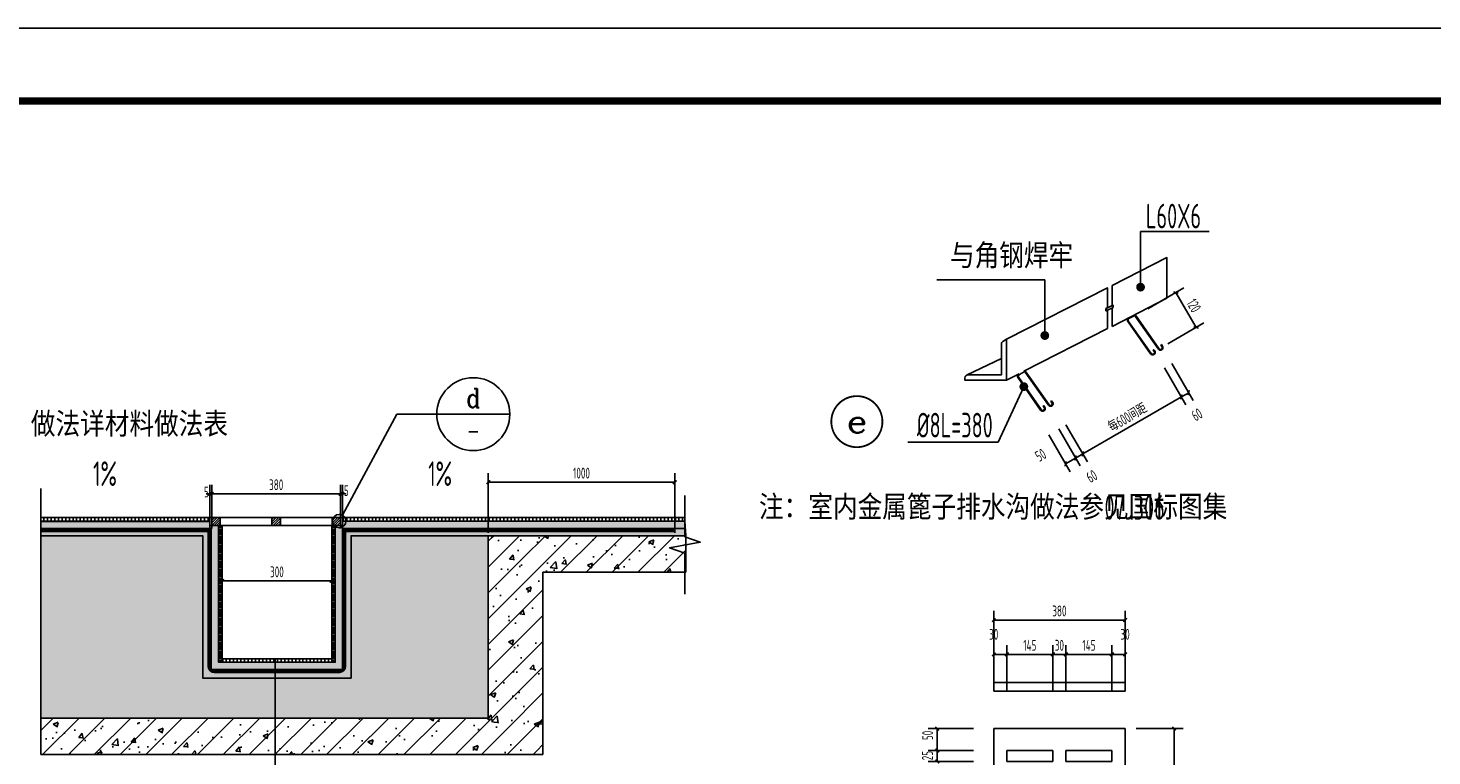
# Paper-space layout '布局1' of a CAD drawing. Extents: x -41982 to 68, y -29634 to 66.
# Tile 6 of 12: x -37033 to -27419, y -4921 to 66. Entities that reach past the tile are written whole.
import ezdxf
from ezdxf.enums import TextEntityAlignment as Align

# ---------------------------------------------------------------- set-up
doc = ezdxf.new("R2010")
doc.units = 0
doc.header["$LTSCALE"] = 1000
doc.linetypes.add('DASH', pattern=[0.35, 0.25, -0.1])
doc.layers.get('0').update_dxf_attribs({"color": 252})
doc.layers.get('Defpoints').update_dxf_attribs({"color": 252})
for name, color, linetype in [('_0', 252, 'Continuous'), ('A-ANNO-TTLB', 252, 'Continuous'), ('A-WALL-CONC', 252, 'Continuous'), ('DIM_IDEN', 252, 'Continuous'), ('DIM_LEAD', 252, 'Continuous'), ('DIM_SYMB', 252, 'Continuous'), ('PUB_DIM', 252, 'Continuous'), ('PUB_HATCH', 252, 'Continuous'), ('PUB_TEXT', 252, 'Continuous'), ('SURFACE', 252, 'Continuous'), ('WALL', 252, 'Continuous')]:
    doc.layers.add(name, color=color, linetype=linetype)
doc.styles.add('19 图框A1$0$!4#10#$0$Standard', font='gbenor.shx', dxfattribs={"bigfont": 'gbcbig.shx'})
doc.styles.add('_TCH_DIM', font='TSSDENG.shx', dxfattribs={"width": 0.8, "bigfont": 'hztxt.shx'})
doc.styles.add('_TCH_DIM_T3', font='TSSDENG.shx', dxfattribs={"width": 0.64, "bigfont": 'hztxt.shx'})
doc.styles.add('_TCH_LABEL', font='COMPLEX', dxfattribs={"bigfont": 'GBCBIG'})
doc.dimstyles.new('_TCH_ARCH&&10', dxfattribs={"dimtxt": 29.75, "dimasz": 10, "dimexe": 25, "dimexo": 30, "dimgap": 10, "dimtad": 1, "dimdec": 0, "dimtxsty": '_TCH_DIM_T3', "dimblk": 'ARCHTICK', "dimcen": 2.5, "dimclrt": 7, "dimazin": 2, "dimtfac": 1, "dimtdec": 0, "dimtix": 1, "dimtmove": 2, "dimatfit": 3})
pattern_1 = [(90, (-114350.097, -142818.584), (-10, 6e-16), [])]
pattern_2 = [(45, (-2043343.686, 4023.436), (-35.355339, 35.355339), []), (50, (-2043343.69, 4023.44), (143.4520365, -12.550427), [15, -165]), (355, (-2043343.69, 4023.44), (-27.750267, 150.438427), [12, -132]), (100.4514, (-2043331.73, 4022.39), (115.701876, 137.887908), [12.748038, -140.228422]), (46.1842, (-2043343.69, 4063.44), (213.44821, -33.103803), [22.5, -247.5]), (96.6356, (-2043325.9, 4060.68), (186.932541, 194.823574), [19.122058, -210.3426]), (351.1842, (-2043343.69, 4063.44), (186.93239, 194.82372), [18, -198]), (21, (-2043323.69, 4053.44), (119.3814104, -80.523778), [15, -165]), (326, (-2043323.69, 4053.44), (48.663066, 145.030009), [12, -132]), (71.4514, (-2043313.74, 4046.73), (168.044526, 64.506099), [12.748038, -140.228422]), (37.5, (-2043343.686, 4023.436), (2.431971, 66.5787708), [0, -130.4, 0, -134, 0, -132.5]), (7.5, (-2043343.69, 4023.436), (52.6139075, 78.8823424), [0, -76.4, 0, -127.4, 0, -50.5]), (327.5, (-2043388.286, 4023.436), (106.7644872, -4.5109743), [0, -50, 0, -156, 0, -207]), (317.5, (-2043408.29, 4023.44), (116.637234, 20.0209965), [0, -65, 0, -103.6, 0, -147])]

# ---------------------------------------------------------------- blocks, each defined once
blk = doc.blocks.new('ttyet6ye456tghdfghgdtry')
at = {"layer": 'PUB_HATCH'}
for p, q in [((230044.1, -60063), (230105.9, -60150.9)), ((230045.8, -60061.9), (230107.5, -60149.7)), ((230061, -60046.4), (230048, -60053.1)), ((230063.5, -60047.1), (230127.2, -60137.7)), ((230065.2, -60045.9), (230128.9, -60136.5)), ((230115.7, -60144), (230112.6, -60139.5)), ((230117.3, -60142.8), (230114.2, -60138.4)), ((230137, -60130.8), (230133.9, -60126.3)), ((230138.7, -60129.6), (230135.6, -60125.2))]:
    blk.add_line(p, q, dxfattribs=at)
for points in [[(230114.2, -60138.4), (230112.6, -60139.5)], [(230135.6, -60125.2), (230133.9, -60126.3)]]:
    blk.add_lwpolyline(points, dxfattribs=at)
for centre, radius, start, end in [((230050.7, -60058.4), 8, 117.1173, 215.1063), ((230050.7, -60058.4), 6, 117.1173, 215.1063), ((230061.9, -60048.2), 4, 35.1063, 117.1173), ((230061.9, -60048.2), 2, 35.1063, 117.1173), ((230111.6, -60146.8), 5, 299.7229, 35.1063), ((230111.6, -60146.8), 7, 299.7229, 35.1063), ((230133, -60133.7), 7, 215.1063, 299.7229), ((230133, -60133.7), 5, 215.1063, 299.7229), ((230133, -60133.7), 5, 299.7229, 35.1063), ((230133, -60133.7), 7, 299.7229, 35.1063), ((230111.6, -60146.8), 7, 215.1063, 299.7229), ((230111.6, -60146.8), 5, 215.1063, 299.7229)]:
    blk.add_arc(centre, radius, start, end, dxfattribs=at)
blk = doc.blocks.new('A$C4BFE7AB7')
at = {"layer": 'PUB_HATCH'}
for points in [[(402.9, 344.4), (553.3, 420.7), (553.3, 309.8), (402.9, 232.2)], [(113.5, 196.7), (390.7, 337.4), (390.7, 283.3)], [(402.9, 344.4), (402.9, 289.2)], [(390.7, 276.1), (390.7, 226.5), (161.3, 109)], [(405.3, 290.3), (386.1, 281)], [(386.1, 274.4), (386.1, 281)], [(387.1, 281), (386.1, 281)], [(387.1, 274.4), (386.1, 274.4)], [(406.3, 290.3), (387.1, 281)], [(406.3, 283.6), (387.1, 274.4)], [(387.1, 274.4), (387.1, 281)], [(402.9, 282), (402.9, 232.2)], [(406.3, 290.3), (405.3, 290.3)], [(406.3, 283.6), (406.3, 290.3)], [(100, 144.4), (5.8, 99.1)], [(148.3, 102.4), (113.5, 84.5)]]:
    blk.add_lwpolyline(points, dxfattribs=at)
blk.add_lwpolyline([(113.5, 196.7), (103.7, 190.6, 0.258636), (100, 183.8), (100, 99.4), (8, 99.4, 0.414214), (0, 91.4), (0, 84.5), (113.5, 84.5), (113.5, 196.7)], format="xyb", dxfattribs=at)
for p in [(-229597.5, 60307.6), (-229898.7, 60153.7)]:
    blk.add_blockref('ttyet6ye456tghdfghgdtry', p, dxfattribs=at)
blk = doc.blocks.new('A$C7C9D3C03')
at = {"layer": 'SURFACE'}
for p, q in [((0, 726.8), (360, 726.8)), ((0, 702.8), (0, 726.8)), ((0, 702.8), (360, 702.8)), ((36, 702.8), (36, 726.8)), ((162, 702.8), (162, 726.8)), ((198, 702.8), (198, 726.8)), ((324, 702.8), (324, 726.8)), ((360, 702.8), (360, 726.8)), ((0, 600), (0, 0)), ((0, 600), (360, 600)), ((360, 600), (360, 0)), ((36, 540), (36, 510)), ((36, 540), (162, 540)), ((162, 540), (162, 510)), ((198, 540), (198, 510)), ((198, 540), (324, 540)), ((324, 540), (324, 510)), ((36, 510), (162, 510)), ((198, 510), (324, 510)), ((36, 492), (36, 462)), ((36, 492), (162, 492)), ((36, 462), (162, 462)), ((162, 492), (162, 462)), ((198, 492), (198, 462)), ((198, 492), (324, 492)), ((198, 462), (324, 462)), ((324, 492), (324, 462)), ((36, 444), (36, 414)), ((36, 444), (162, 444)), ((162, 444), (162, 414)), ((198, 444), (198, 414)), ((198, 444), (324, 444)), ((324, 444), (324, 414)), ((36, 414), (162, 414)), ((36, 396), (36, 366)), ((36, 396), (162, 396)), ((162, 396), (162, 366)), ((198, 414), (324, 414)), ((198, 396), (198, 366)), ((198, 396), (324, 396)), ((324, 396), (324, 366)), ((36, 366), (162, 366)), ((36, 348), (36, 318)), ((36, 348), (162, 348)), ((162, 348), (162, 318)), ((198, 366), (324, 366)), ((198, 348), (198, 318)), ((198, 348), (324, 348)), ((324, 348), (324, 318)), ((36, 318), (162, 318)), ((198, 318), (324, 318)), ((36, 282), (36, 252)), ((36, 282), (162, 282)), ((162, 282), (162, 252)), ((198, 282), (198, 252)), ((198, 282), (324, 282)), ((324, 282), (324, 252)), ((36, 252), (162, 252)), ((36, 234), (36, 204)), ((36, 234), (162, 234)), ((162, 234), (162, 204)), ((198, 252), (324, 252)), ((198, 234), (198, 204)), ((198, 234), (324, 234)), ((324, 234), (324, 204)), ((36, 204), (162, 204)), ((198, 204), (324, 204)), ((36, 186), (36, 156)), ((36, 186), (162, 186)), ((36, 156), (162, 156)), ((162, 186), (162, 156)), ((198, 186), (198, 156)), ((198, 186), (324, 186)), ((198, 156), (324, 156)), ((324, 186), (324, 156)), ((36, 138), (36, 108)), ((36, 138), (162, 138)), ((162, 138), (162, 108)), ((198, 138), (198, 108)), ((198, 138), (324, 138)), ((324, 138), (324, 108)), ((36, 108), (162, 108)), ((36, 90), (36, 60)), ((36, 90), (162, 90)), ((162, 90), (162, 60)), ((198, 108), (324, 108)), ((198, 90), (198, 60)), ((198, 90), (324, 90)), ((324, 90), (324, 60)), ((36, 60), (162, 60)), ((198, 60), (324, 60)), ((0, 0), (360, 0))]:
    blk.add_line(p, q, dxfattribs=at)
blk = doc.blocks.new('_ArchTick')
at = {"color": 0, "linetype": 'ByBlock', "const_width": 0.4}
blk.add_lwpolyline([(-0.5, -0.5), (0.5, 0.5)], dxfattribs=at)
blk = doc.blocks.new('*D92')
at = {"layer": 'Defpoints', "color": 0}
for p in [(3896.5, 1592.6), (4030.5, 1592.6), (3896.5, 992.6)]:
    blk.add_point(p, dxfattribs=at)
at = {"layer": 'PUB_DIM', "color": 0, "lineweight": -2}
for p, q in [((3926.5, 1592.6), (4055.5, 1592.6)), ((4030.5, 992.6), (4030.5, 1592.6)), ((3926.5, 992.6), (4055.5, 992.6))]:
    blk.add_line(p, q, dxfattribs=at)
at = {"layer": 'PUB_DIM', "color": 0, "lineweight": -2, "xscale": 10, "yscale": 10, "zscale": 10}
for p, rotation in [((4030.5, 1592.6), 90), ((4030.5, 992.6), 270)]:
    blk.add_blockref('_ArchTick', p, dxfattribs=dict(at, rotation=rotation))
at = {"layer": 'PUB_DIM', "color": 7, "insert": (4005.7, 1292.6), "char_height": 29.75, "attachment_point": 5, "rotation": 90, "style": '_TCH_DIM_T3'}
blk.add_mtext('\\A1;580', dxfattribs=at)
blk = doc.blocks.new('*D93')
at = {"layer": 'Defpoints', "color": 0}
for p in [(3896.5, 1890.2), (3536.5, 1714.7), (3896.5, 1714.7)]:
    blk.add_point(p, dxfattribs=at)
at = {"layer": 'PUB_DIM', "color": 0, "lineweight": -2}
for p, q in [((3536.5, 1744.7), (3536.5, 1915.2)), ((3536.5, 1890.2), (3896.5, 1890.2)), ((3896.5, 1744.7), (3896.5, 1915.2))]:
    blk.add_line(p, q, dxfattribs=at)
at = {"layer": 'PUB_DIM', "color": 0, "lineweight": -2, "xscale": 10, "yscale": 10, "zscale": 10, "rotation": 180}
blk.add_blockref('_ArchTick', (3536.5, 1890.2), dxfattribs=at)
at = {"layer": 'PUB_DIM', "color": 0, "lineweight": -2, "xscale": 10, "yscale": 10, "zscale": 10}
blk.add_blockref('_ArchTick', (3896.5, 1890.2), dxfattribs=at)
at = {"layer": 'PUB_DIM', "color": 7, "insert": (3716.5, 1915.1), "char_height": 29.75, "attachment_point": 5, "style": '_TCH_DIM_T3'}
blk.add_mtext('\\A1;380', dxfattribs=at)
blk = doc.blocks.new('*D94')
at = {"layer": 'Defpoints', "color": 0}
for p in [(3572.5, 1796.1), (3536.5, 1684.7), (3572.5, 1684.7)]:
    blk.add_point(p, dxfattribs=at)
at = {"layer": 'PUB_DIM', "color": 0, "lineweight": -2}
for p, q in [((3536.5, 1714.7), (3536.5, 1821.1)), ((3572.5, 1714.7), (3572.5, 1821.1)), ((3536.5, 1796.1), (3572.5, 1796.1))]:
    blk.add_line(p, q, dxfattribs=at)
at = {"layer": 'PUB_DIM', "color": 0, "lineweight": -2, "xscale": 10, "yscale": 10, "zscale": 10, "rotation": 180}
blk.add_blockref('_ArchTick', (3536.5, 1796.1), dxfattribs=at)
at = {"layer": 'PUB_DIM', "color": 0, "lineweight": -2, "xscale": 10, "yscale": 10, "zscale": 10}
blk.add_blockref('_ArchTick', (3572.5, 1796.1), dxfattribs=at)
at = {"layer": 'PUB_DIM', "color": 7, "insert": (3536.5, 1851.1), "char_height": 29.75, "attachment_point": 5, "style": '_TCH_DIM_T3'}
blk.add_mtext('\\A1;30', dxfattribs=at)
blk = doc.blocks.new('*D95')
at = {"layer": 'Defpoints', "color": 0}
for p in [(3698.5, 1796.1), (3572.5, 1684.7), (3698.5, 1684.7)]:
    blk.add_point(p, dxfattribs=at)
at = {"layer": 'PUB_DIM', "color": 0, "lineweight": -2}
for p, q in [((3572.5, 1714.7), (3572.5, 1821.1)), ((3698.5, 1714.7), (3698.5, 1821.1)), ((3572.5, 1796.1), (3698.5, 1796.1))]:
    blk.add_line(p, q, dxfattribs=at)
at = {"layer": 'PUB_DIM', "color": 0, "lineweight": -2, "xscale": 10, "yscale": 10, "zscale": 10, "rotation": 180}
blk.add_blockref('_ArchTick', (3572.5, 1796.1), dxfattribs=at)
at = {"layer": 'PUB_DIM', "color": 0, "lineweight": -2, "xscale": 10, "yscale": 10, "zscale": 10}
blk.add_blockref('_ArchTick', (3698.5, 1796.1), dxfattribs=at)
at = {"layer": 'PUB_DIM', "color": 7, "insert": (3635.5, 1821), "char_height": 29.75, "attachment_point": 5, "style": '_TCH_DIM_T3'}
blk.add_mtext('\\A1;145', dxfattribs=at)
blk = doc.blocks.new('*D96')
at = {"layer": 'Defpoints', "color": 0}
for p in [(3734.5, 1796.1), (3698.5, 1684.7), (3734.5, 1684.7)]:
    blk.add_point(p, dxfattribs=at)
at = {"layer": 'PUB_DIM', "color": 0, "lineweight": -2}
for p, q in [((3698.5, 1714.7), (3698.5, 1821.1)), ((3734.5, 1714.7), (3734.5, 1821.1)), ((3698.5, 1796.1), (3688.5, 1796.1)), ((3698.5, 1796.1), (3734.5, 1796.1)), ((3734.5, 1796.1), (3744.5, 1796.1))]:
    blk.add_line(p, q, dxfattribs=at)
at = {"layer": 'PUB_DIM', "color": 0, "lineweight": -2, "xscale": 10, "yscale": 10, "zscale": 10}
blk.add_blockref('_ArchTick', (3698.5, 1796.1), dxfattribs=at)
at = {"layer": 'PUB_DIM', "color": 0, "lineweight": -2, "xscale": 10, "yscale": 10, "zscale": 10, "rotation": 180}
blk.add_blockref('_ArchTick', (3734.5, 1796.1), dxfattribs=at)
at = {"layer": 'PUB_DIM', "color": 7, "insert": (3716.5, 1821), "char_height": 29.75, "attachment_point": 5, "style": '_TCH_DIM_T3'}
blk.add_mtext('\\A1;30', dxfattribs=at)
blk = doc.blocks.new('*D97')
at = {"layer": 'Defpoints', "color": 0}
for p in [(3860.5, 1796.1), (3734.5, 1684.7), (3860.5, 1684.7)]:
    blk.add_point(p, dxfattribs=at)
at = {"layer": 'PUB_DIM', "color": 0, "lineweight": -2}
for p, q in [((3734.5, 1714.7), (3734.5, 1821.1)), ((3860.5, 1714.7), (3860.5, 1821.1)), ((3734.5, 1796.1), (3860.5, 1796.1))]:
    blk.add_line(p, q, dxfattribs=at)
at = {"layer": 'PUB_DIM', "color": 0, "lineweight": -2, "xscale": 10, "yscale": 10, "zscale": 10, "rotation": 180}
blk.add_blockref('_ArchTick', (3734.5, 1796.1), dxfattribs=at)
at = {"layer": 'PUB_DIM', "color": 0, "lineweight": -2, "xscale": 10, "yscale": 10, "zscale": 10}
blk.add_blockref('_ArchTick', (3860.5, 1796.1), dxfattribs=at)
at = {"layer": 'PUB_DIM', "color": 7, "insert": (3797.5, 1821), "char_height": 29.75, "attachment_point": 5, "style": '_TCH_DIM_T3'}
blk.add_mtext('\\A1;145', dxfattribs=at)
blk = doc.blocks.new('*D98')
at = {"layer": 'Defpoints', "color": 0}
for p in [(3896.5, 1796.1), (3860.5, 1684.7), (3896.5, 1684.7)]:
    blk.add_point(p, dxfattribs=at)
at = {"layer": 'PUB_DIM', "color": 0, "lineweight": -2}
for p, q in [((3860.5, 1714.7), (3860.5, 1821.1)), ((3896.5, 1714.7), (3896.5, 1821.1)), ((3860.5, 1796.1), (3896.5, 1796.1))]:
    blk.add_line(p, q, dxfattribs=at)
at = {"layer": 'PUB_DIM', "color": 0, "lineweight": -2, "xscale": 10, "yscale": 10, "zscale": 10, "rotation": 180}
blk.add_blockref('_ArchTick', (3860.5, 1796.1), dxfattribs=at)
at = {"layer": 'PUB_DIM', "color": 0, "lineweight": -2, "xscale": 10, "yscale": 10, "zscale": 10}
blk.add_blockref('_ArchTick', (3896.5, 1796.1), dxfattribs=at)
at = {"layer": 'PUB_DIM', "color": 7, "insert": (3896.5, 1851.1), "char_height": 29.75, "attachment_point": 5, "style": '_TCH_DIM_T3'}
blk.add_mtext('\\A1;30', dxfattribs=at)
blk = doc.blocks.new('*D99')
at = {"layer": 'Defpoints', "color": 0}
for p in [(3932.5, 2728.2), (4091, 2691.9), (3988, 2632.3)]:
    blk.add_point(p, dxfattribs=at)
at = {"layer": 'PUB_DIM', "color": 0, "lineweight": -2}
for p, q in [((3958.4, 2743.2), (4057.1, 2800.3)), ((4035.5, 2787.8), (4091, 2691.9)), ((4013.9, 2647.3), (4112.6, 2704.4))]:
    blk.add_line(p, q, dxfattribs=at)
at = {"layer": 'PUB_DIM', "color": 0, "lineweight": -2, "xscale": 10, "yscale": 10, "zscale": 10}
for p, rotation in [((4035.5, 2787.8), 120.0615585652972), ((4091, 2691.9), 300.0615585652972)]:
    blk.add_blockref('_ArchTick', p, dxfattribs=dict(at, rotation=rotation))
at = {"layer": 'PUB_DIM', "color": 7, "insert": (4084.8, 2752.3), "char_height": 29.75, "attachment_point": 5, "rotation": 300.0616, "style": '_TCH_DIM_T3'}
blk.add_mtext('\\A1;120', dxfattribs=at)
blk = doc.blocks.new('*D100')
at = {"layer": 'Defpoints', "color": 0}
for p in [(3672.2, 2424.1), (3699.6, 2439.9), (3760.8, 2334.1)]:
    blk.add_point(p, dxfattribs=at)
at = {"layer": 'PUB_DIM', "color": 0, "lineweight": -2}
for p, q in [((3687.2, 2398.1), (3746, 2296.6)), ((3714.6, 2414), (3773.3, 2312.4)), ((3733.4, 2318.2), (3760.8, 2334.1))]:
    blk.add_line(p, q, dxfattribs=at)
at = {"layer": 'PUB_DIM', "color": 0, "lineweight": -2, "xscale": 10, "yscale": 10, "zscale": 10}
for p, rotation in [((3733.4, 2318.2), 210.0416230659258), ((3760.8, 2334.1), 30.04162306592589)]:
    blk.add_blockref('_ArchTick', p, dxfattribs=dict(at, rotation=rotation))
at = {"layer": 'PUB_DIM', "color": 7, "insert": (3665.1, 2342.2), "char_height": 29.75, "attachment_point": 5, "rotation": 30.0416, "style": '_TCH_DIM_T3'}
blk.add_mtext('\\A1;50', dxfattribs=at)
blk = doc.blocks.new('*D101')
at = {"layer": 'Defpoints', "color": 0}
for p in [(3699.6, 2439.9), (3719.5, 2451.5), (3780.8, 2345.6)]:
    blk.add_point(p, dxfattribs=at)
at = {"layer": 'PUB_DIM', "color": 0, "lineweight": -2}
for p, q in [((3734.5, 2425.5), (3793.3, 2323.9)), ((3714.6, 2414), (3773.3, 2312.4)), ((3760.8, 2334.1), (3780.8, 2345.6))]:
    blk.add_line(p, q, dxfattribs=at)
at = {"layer": 'PUB_DIM', "color": 0, "lineweight": -2, "xscale": 10, "yscale": 10, "zscale": 10}
for p, rotation in [((3780.8, 2345.6), 30.04162306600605), ((3760.8, 2334.1), 210.041623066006)]:
    blk.add_blockref('_ArchTick', p, dxfattribs=dict(at, rotation=rotation))
at = {"layer": 'PUB_DIM', "color": 7, "insert": (3805.2, 2284.1), "char_height": 29.75, "attachment_point": 5, "rotation": 30.0416, "style": '_TCH_DIM_T3'}
blk.add_mtext('\\A1;60', dxfattribs=at)
blk = doc.blocks.new('*D102')
at = {"layer": 'Defpoints', "color": 0}
for p in [(3989.5, 2607.6), (4050.8, 2501.7), (3719.5, 2451.5)]:
    blk.add_point(p, dxfattribs=at)
at = {"layer": 'PUB_DIM', "color": 0, "lineweight": -2}
for p, q in [((4004.6, 2581.6), (4063.3, 2480.1)), ((3780.8, 2345.6), (4050.8, 2501.7)), ((3734.5, 2425.5), (3793.3, 2323.9))]:
    blk.add_line(p, q, dxfattribs=at)
at = {"layer": 'PUB_DIM', "color": 0, "lineweight": -2, "xscale": 10, "yscale": 10, "zscale": 10}
for p, rotation in [((4050.8, 2501.7), 30.04162306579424), ((3780.8, 2345.6), 210.0416230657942)]:
    blk.add_blockref('_ArchTick', p, dxfattribs=dict(at, rotation=rotation))
at = {"layer": 'PUB_DIM', "color": 7, "insert": (3902.8, 2446), "char_height": 29.75, "attachment_point": 5, "rotation": 30.0416, "style": '_TCH_DIM_T3'}
blk.add_mtext('\\A1;每600间距', dxfattribs=at)
blk = doc.blocks.new('*D103')
at = {"layer": 'Defpoints', "color": 0}
for p in [(4009.5, 2619.1), (3989.5, 2607.6), (4070.7, 2513.3)]:
    blk.add_point(p, dxfattribs=at)
at = {"layer": 'PUB_DIM', "color": 0, "lineweight": -2}
for p, q in [((4004.6, 2581.6), (4063.3, 2480.1)), ((4024.5, 2593.2), (4083.2, 2491.6)), ((4050.8, 2501.7), (4070.7, 2513.3))]:
    blk.add_line(p, q, dxfattribs=at)
at = {"layer": 'PUB_DIM', "color": 0, "lineweight": -2, "xscale": 10, "yscale": 10, "zscale": 10}
for p, rotation in [((4050.8, 2501.7), 210.041623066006), ((4070.7, 2513.3), 30.04162306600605)]:
    blk.add_blockref('_ArchTick', p, dxfattribs=dict(at, rotation=rotation))
at = {"layer": 'PUB_DIM', "color": 7, "insert": (4093.3, 2453.2), "char_height": 29.75, "attachment_point": 5, "rotation": 30.0416, "style": '_TCH_DIM_T3'}
blk.add_mtext('\\A1;60', dxfattribs=at)
blk = doc.blocks.new('*D104')
at = {"layer": 'Defpoints', "color": 0}
for p in [(1394.6, 2236.1), (1389.6, 2111.1), (1394.6, 2111.1)]:
    blk.add_point(p, dxfattribs=at)
at = {"layer": 'PUB_DIM', "color": 0, "lineweight": -2}
for p, q in [((1389.6, 2236.1), (1379.6, 2236.1)), ((1389.6, 2141.1), (1389.6, 2261.1)), ((1389.6, 2236.1), (1394.6, 2236.1)), ((1394.6, 2141.1), (1394.6, 2261.1)), ((1394.6, 2236.1), (1404.6, 2236.1))]:
    blk.add_line(p, q, dxfattribs=at)
at = {"layer": 'PUB_DIM', "color": 0, "lineweight": -2, "xscale": 10, "yscale": 10, "zscale": 10}
blk.add_blockref('_ArchTick', (1389.6, 2236.1), dxfattribs=at)
at = {"layer": 'PUB_DIM', "color": 0, "lineweight": -2, "xscale": 10, "yscale": 10, "zscale": 10, "rotation": 180}
blk.add_blockref('_ArchTick', (1394.6, 2236.1), dxfattribs=at)
at = {"layer": 'PUB_DIM', "color": 7, "insert": (1379.7, 2240.9), "char_height": 29.75, "attachment_point": 5, "style": '_TCH_DIM_T3'}
blk.add_mtext('\\A1;5', dxfattribs=at)
blk = doc.blocks.new('*D105')
at = {"layer": 'Defpoints', "color": 0}
for p in [(1747.4, 2236.1), (1394.6, 2111.1), (1747.4, 2111.1)]:
    blk.add_point(p, dxfattribs=at)
at = {"layer": 'PUB_DIM', "color": 0, "lineweight": -2}
for p, q in [((1394.6, 2141.1), (1394.6, 2261.1)), ((1394.6, 2236.1), (1747.4, 2236.1)), ((1747.4, 2141.1), (1747.4, 2261.1))]:
    blk.add_line(p, q, dxfattribs=at)
at = {"layer": 'PUB_DIM', "color": 0, "lineweight": -2, "xscale": 10, "yscale": 10, "zscale": 10, "rotation": 180}
blk.add_blockref('_ArchTick', (1394.6, 2236.1), dxfattribs=at)
at = {"layer": 'PUB_DIM', "color": 0, "lineweight": -2, "xscale": 10, "yscale": 10, "zscale": 10}
blk.add_blockref('_ArchTick', (1747.4, 2236.1), dxfattribs=at)
at = {"layer": 'PUB_DIM', "color": 7, "insert": (1571, 2260.9), "char_height": 29.75, "attachment_point": 5, "style": '_TCH_DIM_T3'}
blk.add_mtext('\\A1;380', dxfattribs=at)
blk = doc.blocks.new('*D106')
at = {"layer": 'Defpoints', "color": 0}
for p in [(1752.4, 2236.1), (1747.4, 2111.1), (1752.4, 2111.1)]:
    blk.add_point(p, dxfattribs=at)
at = {"layer": 'PUB_DIM', "color": 0, "lineweight": -2}
for p, q in [((1747.4, 2236.1), (1737.4, 2236.1)), ((1747.4, 2141.1), (1747.4, 2261.1)), ((1747.4, 2236.1), (1752.4, 2236.1)), ((1752.4, 2141.1), (1752.4, 2261.1)), ((1752.4, 2236.1), (1762.4, 2236.1))]:
    blk.add_line(p, q, dxfattribs=at)
at = {"layer": 'PUB_DIM', "color": 0, "lineweight": -2, "xscale": 10, "yscale": 10, "zscale": 10}
blk.add_blockref('_ArchTick', (1747.4, 2236.1), dxfattribs=at)
at = {"layer": 'PUB_DIM', "color": 0, "lineweight": -2, "xscale": 10, "yscale": 10, "zscale": 10, "rotation": 180}
blk.add_blockref('_ArchTick', (1752.4, 2236.1), dxfattribs=at)
at = {"layer": 'PUB_DIM', "color": 7, "insert": (1763.1, 2244.7), "char_height": 29.75, "attachment_point": 5, "style": '_TCH_DIM_T3'}
blk.add_mtext('\\A1;5', dxfattribs=at)
blk = doc.blocks.new('*D107')
at = {"layer": 'Defpoints', "color": 0}
for p in [(1423, 2149.2), (1723, 2149.2), (1723, 1997.5)]:
    blk.add_point(p, dxfattribs=at)
at = {"layer": 'PUB_DIM', "color": 0, "lineweight": -2}
for p, q in [((1423, 2119.2), (1423, 1972.5)), ((1723, 2119.2), (1723, 1972.5)), ((1423, 1997.5), (1723, 1997.5))]:
    blk.add_line(p, q, dxfattribs=at)
at = {"layer": 'PUB_DIM', "color": 0, "lineweight": -2, "xscale": 10, "yscale": 10, "zscale": 10, "rotation": 180}
blk.add_blockref('_ArchTick', (1423, 1997.5), dxfattribs=at)
at = {"layer": 'PUB_DIM', "color": 0, "lineweight": -2, "xscale": 10, "yscale": 10, "zscale": 10}
blk.add_blockref('_ArchTick', (1723, 1997.5), dxfattribs=at)
at = {"layer": 'PUB_DIM', "color": 7, "insert": (1573, 2022.3), "char_height": 29.75, "attachment_point": 5, "style": '_TCH_DIM_T3'}
blk.add_mtext('\\A1;300', dxfattribs=at)
blk = doc.blocks.new('*D108')
at = {"layer": 'Defpoints', "color": 0}
for p in [(2663, 2267.9), (2151.9, 2099.1), (2663, 2099.1)]:
    blk.add_point(p, dxfattribs=at)
at = {"layer": 'PUB_DIM', "color": 0, "lineweight": -2}
for p, q in [((2151.9, 2129.1), (2151.9, 2292.9)), ((2663, 2129.1), (2663, 2292.9)), ((2151.9, 2267.9), (2663, 2267.9))]:
    blk.add_line(p, q, dxfattribs=at)
at = {"layer": 'PUB_DIM', "color": 0, "lineweight": -2, "xscale": 10, "yscale": 10, "zscale": 10, "rotation": 180}
blk.add_blockref('_ArchTick', (2151.9, 2267.9), dxfattribs=at)
at = {"layer": 'PUB_DIM', "color": 0, "lineweight": -2, "xscale": 10, "yscale": 10, "zscale": 10}
blk.add_blockref('_ArchTick', (2663, 2267.9), dxfattribs=at)
at = {"layer": 'PUB_DIM', "color": 7, "insert": (2407.4, 2292.8), "char_height": 29.75, "attachment_point": 5, "style": '_TCH_DIM_T3'}
blk.add_mtext('\\A1;1000', dxfattribs=at)
blk = doc.blocks.new('*D113')
at = {"layer": 'Defpoints', "color": 0}
for p in [(3381.9, 1502.6), (3511.3, 1532.6), (3511.3, 1502.6)]:
    blk.add_point(p, dxfattribs=at)
at = {"layer": 'PUB_DIM', "color": 0, "lineweight": -2}
for p, q in [((3481.3, 1532.6), (3356.9, 1532.6)), ((3481.3, 1502.6), (3356.9, 1502.6)), ((3381.9, 1532.6), (3381.9, 1502.6))]:
    blk.add_line(p, q, dxfattribs=at)
at = {"layer": 'PUB_DIM', "color": 0, "lineweight": -2, "xscale": 10, "yscale": 10, "zscale": 10}
for p, rotation in [((3381.9, 1532.6), 90), ((3381.9, 1502.6), 270)]:
    blk.add_blockref('_ArchTick', p, dxfattribs=dict(at, rotation=rotation))
at = {"layer": 'PUB_DIM', "color": 7, "insert": (3355, 1518.7), "char_height": 29.75, "attachment_point": 5, "rotation": 90, "style": '_TCH_DIM_T3'}
blk.add_mtext('\\A1;25', dxfattribs=at)
blk = doc.blocks.new('*D114')
at = {"layer": 'Defpoints', "color": 0}
for p in [(3511.3, 1592.6), (3381.9, 1532.6), (3511.3, 1532.6)]:
    blk.add_point(p, dxfattribs=at)
at = {"layer": 'PUB_DIM', "color": 0, "lineweight": -2}
for p, q in [((3481.3, 1592.6), (3356.9, 1592.6)), ((3381.9, 1592.6), (3381.9, 1532.6)), ((3481.3, 1532.6), (3356.9, 1532.6))]:
    blk.add_line(p, q, dxfattribs=at)
at = {"layer": 'PUB_DIM', "color": 0, "lineweight": -2, "xscale": 10, "yscale": 10, "zscale": 10}
for p, rotation in [((3381.9, 1592.6), 90), ((3381.9, 1532.6), 270)]:
    blk.add_blockref('_ArchTick', p, dxfattribs=dict(at, rotation=rotation))
at = {"layer": 'PUB_DIM', "color": 7, "insert": (3355.5, 1574), "char_height": 29.75, "attachment_point": 5, "rotation": 90, "style": '_TCH_DIM_T3'}
blk.add_mtext('\\A1;50', dxfattribs=at)
blk = doc.blocks.new('A$C676C150C')
at = {"layer": 'PUB_HATCH'}
h = blk.add_hatch(dxfattribs=at)
h.set_pattern_fill('饰面砖', color=256, scale=5)
h.set_pattern_definition(pattern_1)
h.paths.add_polyline_path([(1389.6, 2171.1), (926.7, 2171.1), (926.7, 2161.1), (1389.6, 2161.1)])
h = blk.add_hatch(dxfattribs=at)
h.set_pattern_fill('AR-CONC', color=256, scale=25, style=0)
h.set_pattern_definition([(50, (-114350.097, -142864.1), (45.546167, -3.9847714), [4.7625, -52.3875]), (355, (-114350.097, -142864.1), (-8.810706, 47.764161), [3.81, -41.91]), (100.451, (-114346.3, -142864.432), (36.735625, 43.779172), [4.0475, -44.5225]), (46.1842, (-114350.1, -142851.4), (67.76976, -10.510582), [7.14375, -78.58125]), (96.6356, (-114344.45, -142852.276), (59.351059, 61.85639), [6.07125, -66.78375]), (351.184, (-114350.1, -142851.4), (59.351151, 61.85628), [5.715, -62.865]), (21, (-114343.747, -142854.575), (37.90372, -25.56638), [4.7625, -52.3875]), (326, (-114343.747, -142854.575), (15.450507, 46.046992), [3.81, -41.91]), (71.4514, (-114340.59, -142856.706), (53.354123, 20.480714), [4.0475, -44.5225]), (37.5, (-114350.097, -142864.1), (0.7721508, 21.1387597), [0, -41.402, 0, -42.545, 0, -42.06875]), (7.5, (-114350.097, -142864.1), (16.7049156, 25.0451437), [0, -24.257, 0, -40.4495, 0, -16.03375]), (327.5, (-114364.258, -142864.1), (33.8976488, -1.432186), [0, -15.875, 0, -49.53, 0, -65.7225]), (317.5, (-114370.608, -142864.1), (37.0322953, 6.3566228), [0, -20.6375, 0, -32.893, 0, -46.6725])])
h.paths.add_polyline_path([(2690.8, 2161.1), (1752.4, 2161.1), (1752.4, 2149.2), (1733, 2149.2), (1733, 1774.3), (1413, 1774.3), (1413, 2149.2), (1389.6, 2149.2), (1389.6, 2160.1), (926.7, 2160.1), (926.7, 1621.5), (2151.9, 1621.5), (2151.9, 2121.1), (2693.4, 2121.1)])
h = blk.add_hatch(dxfattribs=at)
h.set_pattern_fill('ANSI31', color=256, scale=3)
h.set_pattern_definition([(45, (-114350.0973, -142818.584), (-3.36759605, 3.36759605), [])])
h.paths.add_polyline_path([(1394.6, 2171.1), (1418, 2171.1), (1418, 2149.2), (1394.6, 2149.2)])
h.paths.add_polyline_path([(1559.3, 2171.1), (1582.7, 2171.1), (1582.7, 2149.2), (1559.3, 2149.2)])
h.paths.add_polyline_path([(1747.4, 2171.1), (1724.1, 2171.1), (1724.1, 2149.2), (1747.4, 2149.2)])
h = blk.add_hatch(dxfattribs=at)
h.set_pattern_fill('饰面砖', color=256, scale=5)
h.set_pattern_definition(pattern_1)
h.paths.add_polyline_path([(1752.4, 2171.1), (2690.8, 2171.1), (2690.8, 2161.1), (1752.4, 2161.1)])
h = blk.add_hatch(dxfattribs=at)
h.set_pattern_fill('LINE', color=256, scale=5)
h.set_pattern_definition([(0, (-114350.0973, -142818.584), (0, 4.7625), [])])
h.paths.add_polyline_path([(1423, 2149.2), (1413, 2149.2), (1413, 1774.3), (1423, 1774.3)])
h.paths.add_polyline_path([(1723, 2149.2), (1733, 2149.2), (1733, 1774.3), (1723, 1774.3)])
h = blk.add_hatch(dxfattribs=at)
h.set_pattern_fill('钢筋混凝土', color=256, scale=20, style=0)
h.set_pattern_definition(pattern_2)
h.paths.add_polyline_path([(2301.9, 2021.1), (2151.9, 2121.1), (2151.9, 1621.5), (2301.9, 1521.5)])
h = blk.add_hatch(dxfattribs=at)
h.set_pattern_fill('钢筋混凝土', color=256, scale=20, style=0)
h.set_pattern_definition(pattern_2)
h.paths.add_polyline_path([(2693.4, 2121.1), (2151.9, 2121.1), (2301.9, 2021.1), (2693.4, 2021.1)])
h = blk.add_hatch(dxfattribs=at)
h.set_pattern_fill('饰面砖', color=256, scale=5)
h.set_pattern_definition([(90, (-114350.097, -142908.83), (-10, 6e-16), [])])
h.paths.add_polyline_path([(1423, 1784.3), (1723, 1784.3), (1723, 1774.3), (1423, 1774.3)])
h = blk.add_hatch(dxfattribs=at)
h.set_pattern_fill('钢筋混凝土', color=256, scale=20, style=0)
h.set_pattern_definition(pattern_2)
h.paths.add_polyline_path([(926.7, 1521.5), (2301.9, 1521.5), (2151.9, 1621.5), (926.7, 1621.5)])
at = {"layer": 'A-WALL-CONC'}
for p, q in [((2151.9, 2121.1), (2151.9, 1621.5)), ((2693.4, 2121.1), (2151.9, 2121.1)), ((2301.9, 2021.1), (2301.9, 1521.5)), ((2693.4, 2021.1), (2301.9, 2021.1)), ((926.7, 1621.5), (2151.9, 1621.5)), ((926.7, 1621.5), (926.7, 1521.5)), ((926.7, 1521.5), (2301.9, 1521.5))]:
    blk.add_line(p, q, dxfattribs=at)
at = {"layer": 'DIM_IDEN'}
for p, q in [((1752.5, 2177.5), (1901.9, 2454.4)), ((1901.9, 2454.4), (2010.9, 2454.4)), ((2210.9, 2454.4), (2010.9, 2454.4))]:
    blk.add_line(p, q, dxfattribs=at)
at = {"layer": 'DIM_IDEN', "const_width": 5}
blk.add_lwpolyline([(3231.7, 2433.9, 1), (3091.7, 2433.9, 1)], format="xyb", close=True, dxfattribs=at)
at = {"layer": 'DIM_IDEN'}
for centre, radius in [((2110.9, 2454.4), 100), ((1743.8, 2161.4), 18.3)]:
    blk.add_circle(centre, radius, dxfattribs=at)
at = {"layer": 'DIM_LEAD'}
for p, q in [((3938.8, 2802.5), (3938.8, 2955)), ((3938.8, 2955), (4126.4, 2955)), ((3676.5, 2822.4), (3380.9, 2822.4)), ((3676.5, 2669.9), (3676.5, 2822.4)), ((3619.1, 2529.7), (3549.2, 2377.2)), ((3549.2, 2377.2), (3301.4, 2377.2))]:
    blk.add_line(p, q, dxfattribs=at)
at = {"layer": 'DIM_LEAD', "const_width": 12}
for points in [[(3938.8, 2796.5, 1), (3938.8, 2808.5, 1)], [(3676.5, 2663.9, 1), (3676.5, 2675.9, 1)], [(3621.6, 2535.2, 1), (3616.6, 2524.3, 1)]]:
    blk.add_lwpolyline(points, format="xyb", close=True, dxfattribs=at)
at = {"layer": 'DIM_SYMB'}
for p, q in [((926.7, 2251), (926.7, 1618.1)), ((1567.9, 1784.3), (1567.9, 1416.5))]:
    blk.add_line(p, q, dxfattribs=at)
for points in [[(1041.1, 2225.2, 0, 0, 0), (1199.9, 2209.5, 20, 0, 0), (1274.6, 2202.1, 0, 0, 0)], [(2101, 2225.2, 0, 0, 0), (1942.1, 2209.5, 20, 0, 0), (1867.5, 2202.1, 0, 0, 0)]]:
    blk.add_lwpolyline(points, format="xyseb", dxfattribs=at)
blk.add_lwpolyline([(2690.8, 2231.1), (2690.8, 2118.6), (2732.8, 2103.3), (2648.8, 2088.5), (2690.8, 2073.6), (2690.8, 1961.1)], dxfattribs=at)
at = {"layer": 'PUB_HATCH'}
for points in [[(1389.6, 2171.1), (926.7, 2171.1), (926.7, 2161.1), (1389.6, 2161.1)], [(2690.8, 2161.1), (1752.4, 2161.1), (1752.4, 2149.2), (1733, 2149.2), (1733, 1774.3), (1413, 1774.3), (1413, 2149.2), (1389.6, 2149.2), (1389.6, 2160.1), (926.7, 2160.1), (926.7, 1621.5), (2151.9, 1621.5), (2151.9, 2121.1), (2693.4, 2121.1)], [(1752.4, 2171.1), (2690.8, 2171.1), (2690.8, 2161.1), (1752.4, 2161.1)], [(1423, 2149.2), (1413, 2149.2), (1413, 1774.3), (1423, 1774.3)], [(1723, 2149.2), (1733, 2149.2), (1733, 1774.3), (1723, 1774.3)], [(1423, 1784.3), (1723, 1784.3), (1723, 1774.3), (1423, 1774.3)]]:
    blk.add_lwpolyline(points, close=True, dxfattribs=at)
at = {"layer": 'SURFACE'}
for p, q in [((1389.6, 2171.1), (926.7, 2171.1)), ((1389.6, 2161.1), (926.7, 2161.1)), ((2690.8, 2171.1), (1723, 2171.1)), ((2690.8, 2161.1), (1752.4, 2161.1)), ((1393, 2141.1), (926.7, 2141.1)), ((2690.8, 2141.1), (1753, 2141.1))]:
    blk.add_line(p, q, dxfattribs=at)
for points in [[(1389.6, 2171.1), (1752.4, 2171.1), (1752.4, 2149.2), (1389.6, 2149.2)], [(1394.6, 2171.1), (1418, 2171.1), (1418, 2149.2), (1394.6, 2149.2)], [(1559.3, 2171.1), (1582.7, 2171.1), (1582.7, 2149.2), (1559.3, 2149.2)], [(1747.4, 2171.1), (1724.1, 2171.1), (1724.1, 2149.2), (1747.4, 2149.2)]]:
    blk.add_lwpolyline(points, close=True, dxfattribs=at)
at = {"layer": 'SURFACE', "linetype": 'DASH', "ltscale": 0.2, "const_width": 8}
blk.add_lwpolyline([(926.7, 2137.1), (1389, 2137.1), (1389, 1762.7, 0.374279), (1401, 1750.3), (1743.2, 1750.3, 0.419807), (1757, 1764.2), (1757, 2137.1), (2663, 2137.1)], format="xyb", dxfattribs=at)
at = {"layer": 'SURFACE', "ltscale": 0.3}
blk.add_lwpolyline([(926.7, 2141.1), (1393, 2141.1), (1393, 1754.3), (1753, 1754.3), (1753, 2141.1), (2663, 2141.1)], dxfattribs=at)
blk.add_lwpolyline([(926.7, 2133.1), (1385, 2133.1), (1385, 1762.7, 0.399018), (1401.6, 1746.3), (1744, 1746.3, 0.396524), (1761, 1764.2), (1761, 2133.1), (2663, 2133.1)], format="xyb", dxfattribs=at)
at = {"layer": 'SURFACE'}
for points in [[(926.7, 2121.1), (1370, 2121.1), (1370, 1731.3), (1776, 1731.3), (1776, 2121.1), (2690.8, 2121.1)], [(1413, 2149.2), (1413, 1774.3), (1733, 1774.3), (1733, 2149.2)], [(1423, 2149.2), (1423, 1784.3), (1723, 1784.3), (1723, 2149.2)]]:
    blk.add_lwpolyline(points, dxfattribs=at)
at = {"layer": 'WALL'}
blk.add_line((2693.4, 2021.1), (2693.4, 2121.1), dxfattribs=at)
at = {"layer": 'PUB_HATCH'}
blk.add_blockref('A$C4BFE7AB7', (3457.9, 2462.8), dxfattribs=at)
at = {"layer": 'SURFACE'}
blk.add_blockref('A$C7C9D3C03', (3536.5, 992.6), dxfattribs=at)
at = {"layer": 'PUB_TEXT', "style": '19 图框A1$0$!4#10#$0$Standard', "width": 0.7}
for s, p in [('L60X6', (3953.4, 2963.5)), ('%%C8L=380', (3326, 2390.5)), ('1%', (1069.5, 2257.5)), ('1%', (1987.5, 2257.5)), ('07J306', (3840, 2165.1))]:
    blk.add_text(s, height=67.52, dxfattribs=at).set_placement(p)
at = {"layer": 'PUB_TEXT', "style": '_TCH_DIM'}
for s, height, p in [('与角钢焊牢', 67.52, (3416.7, 2853.9)), ('做法详材料做法表', 67.52, (898.9, 2392.4)), ('注：室内金属篦子排水沟做法参见国标图集', 67.518, (2893.6, 2165.1))]:
    blk.add_text(s, height=height, dxfattribs=at).set_placement(p)
at = {"layer": 'PUB_TEXT', "style": '_TCH_LABEL'}
blk.add_text('d', height=51.5, dxfattribs=at).set_placement((2091.3, 2473), (2130.5, 2473), align=Align.FIT)
for s, height, width, p, p2 in [('e', 61.6, 1.5, (3133.1, 2403.2), (3190.3, 2403.2)), ('-', 52.2, 0.777778, (2093.5, 2383.7), (2128.3, 2383.7))]:
    blk.add_text(s, height=height, dxfattribs=dict(at, width=width)).set_placement(p, p2, align=Align.FIT)
at = {"layer": 'PUB_DIM'}
for p1, p2, distance, text, picture, middle in [((3932.5, 2728.2), (3988, 2632.3), 119, '120', '*D99', (4084.8, 2752.3)), ((3719.5, 2451.5), (3989.5, 2607.6), -122.3, '每600间距', '*D102', (3902.8, 2446)), ((2151.9, 2099.1), (2663, 2099.1), 168.8, '1000', '*D108', (2407.4, 2292.8)), ((1394.6, 2111.1), (1747.4, 2111.1), 124.9, '380', '*D105', (1571, 2260.9)), ((3536.5, 1714.7), (3896.5, 1714.7), 175.5, '380', '*D93', (3716.5, 1915.1)), ((3572.5, 1684.7), (3698.5, 1684.7), 111.4, '145', '*D95', (3635.5, 1821)), ((3698.5, 1684.7), (3734.5, 1684.7), 111.4, '30', '*D96', (3716.5, 1821)), ((3734.5, 1684.7), (3860.5, 1684.7), 111.4, '145', '*D97', (3797.5, 1821)), ((3896.5, 992.6), (3896.5, 1592.6), -134.1, '580', '*D92', (4005.7, 1292.6))]:
    dim = blk.add_aligned_dim(p1=p1, p2=p2, distance=distance, text=text, dimstyle='_TCH_ARCH&&10', dxfattribs=at)
    dim.commit()
    dim.dimension.update_dxf_attribs({"geometry": picture, "text_midpoint": middle})
for base, p1, p2, angle, text, picture, middle in [((4070.7, 2513.3), (3989.5, 2607.6), (4009.5, 2619.1), 30.0416, '60', '*D103', (4093.3, 2453.2)), ((3760.8, 2334.1), (3672.2, 2424.1), (3699.6, 2439.9), 30.0416, '50', '*D100', (3665.1, 2342.2)), ((3780.8, 2345.6), (3699.6, 2439.9), (3719.5, 2451.5), 30.0416, '60', '*D101', (3805.2, 2284.1)), ((3572.5, 1796.1), (3536.5, 1684.7), (3572.5, 1684.7), 0, '30', '*D94', (3536.5, 1851.1)), ((3896.5, 1796.1), (3860.5, 1684.7), (3896.5, 1684.7), 0, '30', '*D98', (3896.5, 1851.1)), ((3381.9, 1532.6), (3511.3, 1592.6), (3511.3, 1532.6), 270, '50', '*D114', (3355.5, 1574)), ((3381.9, 1502.6), (3511.3, 1532.6), (3511.3, 1502.6), 270, '25', '*D113', (3355, 1518.7))]:
    dim = blk.add_linear_dim(base=base, p1=p1, p2=p2, angle=angle, text=text, dimstyle='_TCH_ARCH&&10', dxfattribs=at)
    dim.commit()
    dim.dimension.update_dxf_attribs({"geometry": picture, "text_midpoint": middle, "dimtype": 129})
for base, p1, p2, picture, middle in [((1394.6, 2236.1), (1389.6, 2111.1), (1394.6, 2111.1), '*D104', (1379.7, 2240.9)), ((1752.4, 2236.1), (1747.4, 2111.1), (1752.4, 2111.1), '*D106', (1763.1, 2244.7))]:
    dim = blk.add_linear_dim(base=base, p1=p1, p2=p2, angle=0, dimstyle='_TCH_ARCH&&10', dxfattribs=at)
    dim.commit()
    dim.dimension.update_dxf_attribs({"geometry": picture, "text_midpoint": middle, "dimtype": 129})
dim = blk.add_aligned_dim(p1=(1423, 2149.2), p2=(1723, 2149.2), distance=-151.7, dimstyle='_TCH_ARCH&&10', dxfattribs=at)
dim.commit()
dim.dimension.update_dxf_attribs({"geometry": '*D107', "text_midpoint": (1573, 2022.3)})
blk = doc.blocks.new('XT')
at = {"xscale": 2.5, "yscale": 2.5, "zscale": 2.5}
blk.add_blockref('A$C676C150C', (2720.8, 20918.8), dxfattribs=at)

psp = doc.layouts.new('布局1')

# ---------------------------------------------------------------- linework, layer by layer
at = {"layer": 'A-ANNO-TTLB'}
psp.add_lwpolyline([(-41982.1, -29634.3), (67.9, -29634.3), (67.9, 65.7), (-41982.1, 65.7)], close=True, dxfattribs=at)
at = {"layer": 'A-ANNO-TTLB', "const_width": 50}
psp.add_lwpolyline([(-40732.1, -29134.3), (-432.1, -29134.3), (-432.1, -434.3), (-40732.1, -434.3)], close=True, dxfattribs=at)

# ---------------------------------------------------------------- block references
at = {"layer": '_0'}
psp.add_blockref('XT', (-41982.1, -29634.3), dxfattribs=at)

doc.saveas('drawing.dxf')
